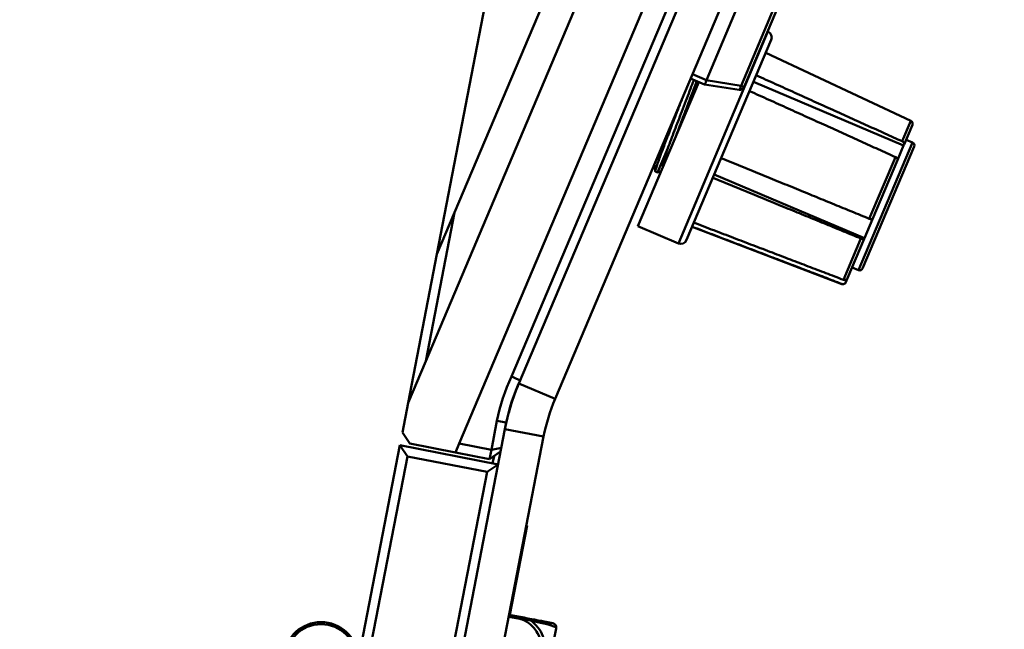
# Model space of a CAD drawing. Header units: inches. Extents: x 8.7 to 68.4, y -2.3 to 39.9.
# Tile 13 of 118: x 17.4 to 20.5, y 15.7 to 17.6. Entities that reach past the tile are written whole.
import ezdxf

# ---------------------------------------------------------------- set-up
doc = ezdxf.new("R2010")
doc.units = ezdxf.units.IN
doc.header["$MEASUREMENT"] = 0
for name, color, linetype, lineweight in [('Dimensions(ROSSANSI)', 7, 'Continuous', 25), ('Visible Edges(ROSSANSI)', 7, 'Continuous', 50), ('Visible Tangent Edges(ROSSANSI)', 7, 'Continuous', 50)]:
    doc.layers.add(name, color=color, linetype=linetype, lineweight=lineweight)
doc.styles.add('DEFAULT-ROSSANSI', font='arial.ttf')
doc.dimstyles.new('DEFAULT-ROSSANSI', dxfattribs={"dimtxt": 1, "dimasz": 0.098425, "dimexe": 0.125, "dimexo": 0.0625, "dimgap": 0.031496, "dimtad": 0, "dimtih": 1, "dimtoh": 1, "dimrnd": 1e-08, "dimzin": 0, "dimdsep": 46, "dimtxsty": 'DEFAULT-ROSSANSI', "dimcen": 0.09, "dimdle": 0.393701, "dimclrd": 7, "dimclre": 7, "dimclrt": 179, "dimadec": 0, "dimazin": 0, "dimtfac": 1, "dimtofl": 0, "dimtmove": 0, "dimatfit": 3, "dimfxl": 1, "dimtolj": 1, "dimtzin": 0, "dimlwd": 25, "dimlwe": 25, "dimarcsym": 0})

# ---------------------------------------------------------------- blocks, each defined once
blk = doc.blocks.new('*D6')
at = {"layer": 'Defpoints', "color": 0}
for p in [(20.9246, 20.8161), (17.7602, 10.1056), (24.8549, 7.1014)]:
    blk.add_point(p, dxfattribs=at)
at = {"layer": 'Dimensions(ROSSANSI)', "color": 7, "lineweight": 25}
for p, q in [((20.9822, 20.7918), (29.2969, 17.2709)), ((29.1434, 17.229), (26.5661, 11.1426)), ((17.8178, 10.0812), (24.97, 7.0527)), ((24.8933, 7.192), (25.9967, 9.7979))]:
    blk.add_line(p, q, dxfattribs=at)
at = {"layer": 'Dimensions(ROSSANSI)', "color": 7}
for points in [[(29.1283, 17.2354), (29.1585, 17.2226), (29.1818, 17.3197)], [(24.8782, 7.1984), (24.9084, 7.1857), (24.8549, 7.1014)]]:
    blk.add_solid(points, dxfattribs=at)
at = {"layer": 'Dimensions(ROSSANSI)', "color": 179, "lineweight": 25, "insert": (22.3247, 11.1112), "char_height": 1, "attachment_point": 1, "style": 'DEFAULT-ROSSANSI'}
blk.add_mtext('\\A1;11.10 [281.9]', dxfattribs=at)
blk = doc.blocks.new('*D9')
at = {"layer": 'Defpoints', "color": 0}
for p in [(15.4229, 20.5316), (17.8599, 10.2919), (16.4954, 6.068), (15.4229, -2.3042)]:
    blk.add_point(p, dxfattribs=at)
at = {"layer": 'Dimensions(ROSSANSI)', "color": 7, "lineweight": 25}
for p, q in [((15.4229, 20.4691), (15.4229, 6.0114)), ((17.848, 10.2305), (17.0025, 5.86))]:
    blk.add_line(p, q, dxfattribs=at)
for start, end in [(90, 91.49163), (79.71813, 89.33187)]:
    blk.add_arc((15.4229, -2.3042), 8.4406, start, end, dxfattribs=at)
at = {"layer": 'Dimensions(ROSSANSI)', "color": 7}
for points in [[(15.5212, 6.1194), (15.5214, 6.1523), (15.4229, 6.1364)], [(16.9325, 6.017), (16.9264, 5.9848), (17.0262, 5.9827)]]:
    blk.add_solid(points, dxfattribs=at)
at = {"layer": 'Dimensions(ROSSANSI)', "color": 179, "lineweight": 25, "insert": (13.304, 6.5549), "char_height": 1, "attachment_point": 1, "style": 'DEFAULT-ROSSANSI'}
blk.add_mtext('\\A1;11°', dxfattribs=at)
blk = doc.blocks.new('*D10')
at = {"layer": 'Defpoints', "color": 0}
for p in [(20.6144, 26.8005), (20.8459, 20.6303), (15.4229, 20.5316), (15.4229, 7.8234)]:
    blk.add_point(p, dxfattribs=at)
at = {"layer": 'Dimensions(ROSSANSI)', "color": 7, "lineweight": 25}
for p, q in [((15.4229, 20.5941), (15.4229, 27.6228)), ((20.8703, 20.6879), (23.1432, 26.0556))]:
    blk.add_line(p, q, dxfattribs=at)
for start, end in [(81.54403, 89.71337), (67.33663, 75.47329)]:
    blk.add_arc((15.4229, 7.8234), 19.6744, start, end, dxfattribs=at)
at = {"layer": 'Dimensions(ROSSANSI)', "color": 7}
for points in [[(15.5213, 27.4811), (15.5214, 27.5139), (15.4229, 27.4978)], [(23.0101, 25.9937), (22.9974, 25.9635), (23.0945, 25.9405)]]:
    blk.add_solid(points, dxfattribs=at)
at = {"layer": 'Dimensions(ROSSANSI)', "color": 179, "lineweight": 25, "insert": (18.3475, 27.6154), "char_height": 1, "attachment_point": 1, "style": 'DEFAULT-ROSSANSI'}
blk.add_mtext('\\A1;23°', dxfattribs=at)

msp = doc.modelspace()

# ---------------------------------------------------------------- linework, layer by layer
at = {"layer": 'Visible Edges(ROSSANSI)'}
for p, q in [((18.7359, 16.9937), (20.3625, 20.835)), ((20.4546, 20.796), (18.6445, 16.5214)), ((18.7509, 16.2598), (20.6387, 20.7181)), ((18.917, 16.4725), (20.7032, 20.6908)), ((20.7308, 20.6791), (18.9403, 16.4505)), ((20.8459, 20.6303), (19.0554, 16.4018)), ((19.8007, 18.0388), (19.5359, 17.4136)), ((19.6559, 17.3917), (19.8999, 17.9678)), ((18.8623, 17.8052), (18.6796, 16.8608)), ((19.7305, 17.568), (19.7315, 17.5676)), ((19.7421, 17.5413), (19.473, 16.906)), ((20.1855, 17.2847), (19.7245, 17.4999)), ((19.5117, 17.4075), (19.3179, 16.9499)), ((19.5301, 17.3997), (19.4859, 17.4185)), ((19.5301, 17.3997), (19.6398, 17.3828)), ((19.5301, 17.3997), (19.5301, 17.3997)), ((20.1625, 17.2057), (19.6855, 17.4077)), ((20.1904, 17.2717), (20.1641, 17.2095)), ((20.1625, 17.2057), (20.1429, 17.1595)), ((20.1641, 17.2095), (20.1625, 17.2057)), ((20.1906, 17.2157), (20.1703, 17.2243)), ((19.4133, 17.1974), (19.3807, 17.1204)), ((20.1959, 17.2026), (20.0321, 16.8158)), ((19.371, 17.1441), (19.3699, 17.1445)), ((20.1429, 17.1595), (20.0638, 16.9726)), ((19.3807, 17.1204), (19.3738, 17.1233)), ((19.392, 17.125), (19.3807, 17.1204)), ((20.038, 16.9118), (19.561, 17.1138)), ((18.7359, 16.9937), (18.6445, 16.5214)), ((18.6796, 16.8608), (18.7359, 16.9937)), ((20.0638, 16.9726), (20.038, 16.9118)), ((19.3179, 16.9499), (19.4468, 16.8953)), ((19.3179, 16.9499), (19.3179, 16.9499)), ((19.3179, 16.9499), (19.4468, 16.8953)), ((19.3179, 16.9499), (19.3179, 16.9499)), ((19.3179, 16.9499), (19.4468, 16.8953)), ((19.9659, 16.7662), (19.4906, 16.9474)), ((19.9659, 16.7662), (19.4906, 16.9474)), ((19.9659, 16.7661), (19.4906, 16.9473)), ((19.473, 16.906), (19.473, 16.9059)), ((19.473, 16.9059), (19.473, 16.9059)), ((20.0372, 16.9099), (19.9843, 16.7848)), ((20.038, 16.9118), (20.0372, 16.9099)), ((18.5883, 16.3886), (18.6796, 16.8608)), ((20.019, 16.8104), (19.9987, 16.819)), ((20.019, 16.8105), (19.9988, 16.8191)), ((20.019, 16.8105), (19.9988, 16.819)), ((20.0321, 16.8158), (20.0321, 16.8158)), ((20.0321, 16.8158), (20.0321, 16.8157)), ((19.9813, 16.7778), (19.9779, 16.7792)), ((19.9789, 16.7721), (19.9787, 16.7716)), ((19.9787, 16.7716), (19.9787, 16.7716)), ((19.9787, 16.7716), (19.9787, 16.7716)), ((19.9813, 16.7778), (19.9789, 16.7721)), ((19.9843, 16.7848), (19.9813, 16.7778)), ((18.6445, 16.5214), (18.5883, 16.3886)), ((18.5883, 16.3886), (18.5701, 16.2948)), ((18.8529, 16.2401), (18.8706, 16.3318)), ((17.7372, 10.3156), (18.8961, 16.3055)), ((18.9001, 16.3261), (18.8961, 16.3055)), ((17.8599, 10.2919), (19.0188, 16.2818)), ((18.5701, 16.2948), (18.5939, 16.2597)), ((18.5623, 16.2542), (17.795, 12.2888)), ((18.8745, 16.1938), (18.5623, 16.2542)), ((18.5623, 16.2542), (18.586, 16.2191)), ((18.739, 16.2316), (18.5939, 16.2597)), ((18.739, 16.2316), (18.7509, 16.2598)), ((18.7509, 16.2598), (18.8529, 16.2401)), ((18.8472, 16.2107), (18.8529, 16.2401)), ((18.8847, 16.2466), (18.8529, 16.2401)), ((17.8302, 12.3125), (18.586, 16.2191)), ((18.586, 16.2191), (18.8393, 16.1701)), ((18.8472, 16.2107), (18.739, 16.2316)), ((18.8472, 16.2107), (18.8823, 16.2344)), ((18.8612, 16.2202), (18.8568, 16.1972)), ((18.8745, 16.1938), (18.8393, 16.1701)), ((18.8393, 16.1701), (18.0835, 12.2635)), ((18.9662, 15.9992), (18.9114, 15.7159)), ((18.9642, 15.9996), (18.9662, 15.9992)), ((18.9446, 15.7089), (18.9093, 15.7158)), ((18.9447, 15.7095), (18.9094, 15.7163)), ((19.0584, 15.6701), (19.0585, 15.6707))]:
    msp.add_line(p, q, dxfattribs=at)
msp.add_circle((18.3118, 15.5739), 0.1125, dxfattribs=at)
for centre, radius, start, end in [((19.7237, 17.5491), 0.02, 337.05, 67.05), ((19.6421, 17.3976), 0.015, 261.1995, 337.05), ((20.1812, 17.2756), 0.01, 337.05, 64.9674), ((20.1867, 17.2065), 0.01, 337.05, 67.05), ((19.4546, 16.9138), 0.02, 247.05, 337.05), ((19.4546, 16.9137), 0.02, 247.05, 337.05), ((19.4546, 16.9137), 0.02, 247.05, 337.05), ((20.0229, 16.8197), 0.01, 247.05, 337.05), ((20.0229, 16.8197), 0.01, 247.05, 337.05), ((20.0229, 16.8196), 0.01, 247.05, 337.05), ((19.9695, 16.7755), 0.01, 249.1326, 337.05), ((19.9695, 16.7755), 0.01, 249.1326, 337.05), ((19.9694, 16.7755), 0.01, 249.1326, 337.05), ((19.4434, 16.2209), 0.5834, 154.4567, 169.05), ((19.4434, 16.2209), 0.5534, 154.3873, 169.05), ((19.6079, 16.1678), 0.725, 157.05, 169.05), ((19.6079, 16.1678), 0.6, 157.05, 169.05), ((18.3118, 15.5739), 0.119, 0.4383, 337.6617), ((19.0452, 15.6755), 0.0138, 355.5035, 79.05), ((19.0453, 15.676), 0.0138, 355.5035, 79.05), ((19.0294, 15.6757), 0.0295, 349.05, 354.922), ((19.0295, 15.6763), 0.0295, 349.05, 354.922), ((18.9353, 15.6841), 0.124, 354.922, 355.5035), ((18.9354, 15.6846), 0.124, 354.922, 355.5035)]:
    msp.add_arc(centre, radius, start, end, dxfattribs=at)
msp.add_ellipse((19.5829, 17.3937), major_axis=(-0.047, 0.0199), ratio=0.294118, start_param=0, end_param=0.039198, dxfattribs=at)
for points, weights in [([(19.6944, 17.4288), (19.9336, 17.3207), (20.1578, 17.2193)], [1, 1.00052363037, 1.00002012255]), ([(20.1366, 17.1693), (19.9124, 17.2707), (19.6733, 17.3788)], [1.00002012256, 1.00052363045, 1]), ([(19.5832, 17.166), (19.826, 17.0666), (20.0536, 16.9734)], [1, 1.00052363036, 1.00002012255]), ([(20.0271, 16.9107), (19.7994, 17.0039), (19.5566, 17.1033)], [1.00002012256, 1.00052363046, 1]), ([(19.4963, 16.9609), (19.7416, 16.8672), (19.9715, 16.7795)], [1, 1.00052363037, 1.00002012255]), ([(19.9661, 16.7667), (19.7362, 16.8545), (19.4909, 16.9481)], [1.00002012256, 1.00052363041, 1])]:
    msp.add_rational_spline(points, weights, degree=2, dxfattribs=at)
for points, knots in [([(19.4959, 17.4142), (19.4949, 17.4117), (19.494, 17.409), (19.4865, 17.3889), (19.4789, 17.3689), (19.4664, 17.3363), (19.4621, 17.325), (19.45, 17.2935), (19.4422, 17.2732), (19.4308, 17.2436), (19.4271, 17.2339), (19.4199, 17.2151), (19.4165, 17.206), (19.4133, 17.1974)], [-0.6400714, -0.6400714, -0.6400714, -0.6400714, -0.6112907, -0.6112907, -0.4258451, -0.4258451, -0.332029, -0.332029, -0.1668214, -0.1668214, -0.0838217, -0.0838217, 0, 0, 0, 0]), ([(19.4412, 17.241), (19.4443, 17.2494), (19.4476, 17.2579), (19.4543, 17.2758), (19.4579, 17.2851), (19.4652, 17.3043), (19.469, 17.3142), (19.4778, 17.3374), (19.4855, 17.3579), (19.4966, 17.3877), (19.4994, 17.3953), (19.5029, 17.4051), (19.5039, 17.4078), (19.5048, 17.4104)], [0.4283108, 0.4283108, 0.4283108, 0.4283108, 0.4987262, 0.4987262, 0.5729623, 0.5729623, 0.6531654, 0.6531654, 0.7642438, 0.7642438, 0.805911, 0.805911, 0.8229479, 0.8229479, 0.8229479, 0.8229479]), ([(19.4914, 17.3596), (19.4916, 17.3603), (19.4919, 17.361), (19.4952, 17.3698), (19.4981, 17.3775), (19.5039, 17.3934), (19.5068, 17.4014), (19.5094, 17.4085)], [-2.1198934, -2.1198934, -2.1198934, -2.1198934, -2.1148703, -2.1148703, -2.0557572, -2.0557572, -1.9848705, -1.9848705, -1.9848705, -1.9848705]), ([(19.5301, 17.3997), (19.5303, 17.3997), (19.5305, 17.3999), (19.531, 17.4005), (19.5315, 17.4012), (19.5321, 17.4025), (19.5324, 17.4032), (19.5328, 17.4042), (19.533, 17.4047), (19.5334, 17.4057), (19.5336, 17.4063), (19.5345, 17.4087), (19.5352, 17.4109), (19.5357, 17.413)], [-0.08937412, -0.08937412, -0.08937412, -0.08937412, -0.07961062, -0.07961062, -0.06791536, -0.06791536, -0.06088498, -0.06088498, -0.05651358, -0.05651358, -0.05108195, -0.05108195, -0.03526003, -0.03526003, -0.03526003, -0.03526003]), ([(19.4325, 17.2861), (19.4343, 17.2907), (19.4361, 17.2953), (19.4394, 17.3039), (19.4409, 17.3079), (19.4472, 17.3242), (19.4519, 17.3364), (19.4571, 17.35), (19.4577, 17.3518), (19.4584, 17.3535)], [-1.5246582, -1.5246582, -1.5246582, -1.5246582, -1.486871, -1.486871, -1.4544977, -1.4544977, -1.3533595, -1.3533595, -1.3385671, -1.3385671, -1.3385671, -1.3385671]), ([(19.3738, 17.1233), (19.3735, 17.1235), (19.3735, 17.1242), (19.3739, 17.1266), (19.3742, 17.1278), (19.3753, 17.1321), (19.3766, 17.136), (19.3791, 17.1434), (19.38, 17.1461), (19.383, 17.155), (19.3855, 17.1617), (19.391, 17.1769), (19.3941, 17.1852), (19.4025, 17.2075), (19.408, 17.2221), (19.4169, 17.2453), (19.4199, 17.2533), (19.4261, 17.2695), (19.4293, 17.2778), (19.4325, 17.2861)], [-0.7103691, -0.7103691, -0.7103691, -0.7103691, -0.6385679, -0.6385679, -0.5924565, -0.5924565, -0.5002926, -0.5002926, -0.4541182, -0.4541182, -0.3622648, -0.3622648, -0.2706429, -0.2706429, -0.135834, -0.135834, -0.0679891, -0.0679891, -0.0000681, -0.0000681, -0.0000681, -0.0000681]), ([(20.1578, 17.2193), (20.1588, 17.2189), (20.1599, 17.2182), (20.1617, 17.2168), (20.1626, 17.2158), (20.1638, 17.2141), (20.1642, 17.213), (20.1645, 17.2112), (20.1644, 17.2102), (20.1641, 17.2095)], [0.00090854, 0.00090854, 0.00090854, 0.00090854, 0.0093788, 0.0093788, 0.01879725, 0.01879725, 0.02826573, 0.02826573, 0.037779, 0.037779, 0.037779, 0.037779]), ([(19.4133, 17.1974), (19.4115, 17.1916), (19.4098, 17.186), (19.4066, 17.1754), (19.4051, 17.1703), (19.4014, 17.1567), (19.3995, 17.1492), (19.398, 17.1413), (19.3978, 17.1396), (19.3975, 17.138)], [-0.4657284, -0.4657284, -0.4657284, -0.4657284, -0.4066134, -0.4066134, -0.345352, -0.345352, -0.2284864, -0.2284864, -0.1904484, -0.1904484, -0.1904484, -0.1904484]), ([(19.371, 17.1444), (19.3709, 17.145), (19.371, 17.146), (19.3714, 17.1478), (19.3715, 17.1481), (19.3716, 17.1486)], [-0.6112252, -0.6112252, -0.6112252, -0.6112252, -0.55530764, -0.55530764, -0.54126397, -0.54126397, -0.54126397, -0.54126397]), ([(20.1429, 17.1595), (20.1432, 17.1602), (20.1433, 17.1612), (20.1431, 17.163), (20.1426, 17.1641), (20.1415, 17.1658), (20.1405, 17.1668), (20.1388, 17.1682), (20.1377, 17.1689), (20.1366, 17.1693)], [-0.037779, -0.037779, -0.037779, -0.037779, -0.02826573, -0.02826573, -0.01879725, -0.01879725, -0.0093788, -0.0093788, -0.00090854, -0.00090854, -0.00090854, -0.00090854]), ([(20.0536, 16.9734), (20.0547, 16.9729), (20.0559, 16.9725), (20.058, 16.9719), (20.0593, 16.9717), (20.0611, 16.9716), (20.062, 16.9716), (20.0632, 16.9719), (20.0636, 16.9722), (20.0638, 16.9726)], [0.00090854, 0.00090854, 0.00090854, 0.00090854, 0.0093788, 0.0093788, 0.01879725, 0.01879725, 0.02826573, 0.02826573, 0.037779, 0.037779, 0.037779, 0.037779]), ([(20.0372, 16.9099), (20.0371, 16.9095), (20.0366, 16.9092), (20.0355, 16.9089), (20.0345, 16.9088), (20.0327, 16.909), (20.0315, 16.9092), (20.0294, 16.9098), (20.0281, 16.9102), (20.0271, 16.9107)], [-0.037779, -0.037779, -0.037779, -0.037779, -0.02826573, -0.02826573, -0.01879725, -0.01879725, -0.0093788, -0.0093788, -0.00090854, -0.00090854, -0.00090854, -0.00090854]), ([(19.9789, 16.7721), (19.9784, 16.771), (19.9776, 16.7698), (19.9758, 16.768), (19.9746, 16.7672), (19.9723, 16.7663), (19.9708, 16.7661), (19.9685, 16.7661), (19.9672, 16.7663), (19.9661, 16.7667)], [-0.037779, -0.037779, -0.037779, -0.037779, -0.02826573, -0.02826573, -0.01879725, -0.01879725, -0.0093788, -0.0093788, -0.00090854, -0.00090854, -0.00090854, -0.00090854]), ([(19.9715, 16.7795), (19.9726, 16.7791), (19.9739, 16.7788), (19.9762, 16.7788), (19.9777, 16.7791), (19.98, 16.78), (19.9812, 16.7808), (19.983, 16.7825), (19.9838, 16.7837), (19.9843, 16.7848)], [0.00090854, 0.00090854, 0.00090854, 0.00090854, 0.0093788, 0.0093788, 0.01879725, 0.01879725, 0.02826573, 0.02826573, 0.037779, 0.037779, 0.037779, 0.037779]), ([(19.0478, 15.689), (19.0477, 15.689), (19.0476, 15.689), (19.043, 15.6899), (19.0374, 15.691), (19.0235, 15.6937), (18.9901, 15.7001), (18.9769, 15.7027), (18.961, 15.7058), (18.9446, 15.7089)], [1.0315402, 1.0315402, 1.0315402, 1.0315402, 1.2894252, 1.2894252, 1.2894252, 1.6107738, 1.6107738, 1.6107738, 1.7373496, 1.7373496, 1.7373496, 1.7373496]), ([(19.0479, 15.6895), (19.0478, 15.6895), (19.0477, 15.6896), (19.0431, 15.6904), (19.0375, 15.6915), (19.0236, 15.6942), (18.9902, 15.7007), (18.977, 15.7032), (18.9611, 15.7063), (18.9447, 15.7095)], [1.0315402, 1.0315402, 1.0315402, 1.0315402, 1.2894252, 1.2894252, 1.2894252, 1.6107738, 1.6107738, 1.6107738, 1.7373496, 1.7373496, 1.7373496, 1.7373496])]:
    msp.add_open_spline(points, degree=3, knots=knots, dxfattribs=at)
for points in [[(19.3736, 17.1238), (19.3727, 17.1307), (19.3718, 17.1376), (19.371, 17.1444)], [(18.917, 16.4725), (18.9261, 16.4684), (18.9353, 16.4643), (18.9444, 16.4602)]]:
    msp.add_open_spline(points, degree=3, dxfattribs=at)
at = {"layer": 'Visible Tangent Edges(ROSSANSI)'}
for p, q in [((19.89, 17.972), (19.646, 17.3959)), ((19.4468, 16.8953), (19.7315, 17.5676)), ((19.5359, 17.4136), (19.4917, 17.4323)), ((19.646, 17.3959), (19.5357, 17.413)), ((19.6559, 17.3917), (19.646, 17.3959)), ((19.4325, 17.2861), (19.4304, 17.2873)), ((20.1578, 17.2193), (20.1855, 17.2847)), ((20.019, 16.8105), (20.1906, 17.2157)), ((20.0536, 16.9734), (20.1366, 17.1693)), ((19.4468, 16.8953), (19.4468, 16.8953)), ((19.4468, 16.8953), (19.4468, 16.8953)), ((19.9715, 16.7795), (20.0271, 16.9107)), ((20.019, 16.8105), (20.019, 16.8105)), ((20.019, 16.8104), (20.019, 16.8105)), ((19.9659, 16.7662), (19.9661, 16.7667)), ((19.9659, 16.7662), (19.9659, 16.7662)), ((19.9659, 16.7661), (19.9659, 16.7662)), ((18.9403, 16.4505), (19.0554, 16.4018)), ((18.8706, 16.3318), (18.9001, 16.3261)), ((19.0188, 16.2818), (18.8961, 16.3055)), ((18.9082, 15.71), (18.9435, 15.7031)), ((18.9435, 15.7031), (18.9446, 15.7089)), ((18.9446, 15.7089), (18.9447, 15.7095)), ((18.9742, 15.2358), (19.0588, 15.6731)), ((19.0588, 15.6731), (19.0589, 15.6737))]:
    msp.add_line(p, q, dxfattribs=at)
msp.add_ellipse((19.6421, 17.3976), major_axis=(-0.0023, -0.0148), ratio=0.274259, start_param=0, end_param=1.501765, dxfattribs=at)
for points, knots in [([(18.978, 15.6979), (18.9762, 15.699), (18.9742, 15.7), (18.9701, 15.702), (18.9678, 15.7029), (18.9641, 15.7042), (18.9627, 15.7047), (18.9606, 15.7053), (18.9599, 15.7055), (18.9581, 15.706), (18.957, 15.7063), (18.954, 15.707), (18.9523, 15.7074), (18.9485, 15.7082), (18.9466, 15.7086), (18.9446, 15.7089)], [-0.00026741, -0.00026741, -0.00026741, -0.00026741, 0.01456352, 0.01456352, 0.03151317, 0.03151317, 0.04210669, 0.04210669, 0.04740346, 0.04740346, 0.05587828, 0.05587828, 0.06943799, 0.06943799, 0.0844808, 0.0844808, 0.0844808, 0.0844808]), ([(18.9609, 15.7058), (18.9604, 15.7059), (18.9598, 15.7061), (18.9582, 15.7066), (18.9571, 15.7068), (18.9542, 15.7076), (18.9524, 15.7079), (18.9486, 15.7087), (18.9467, 15.7091), (18.9447, 15.7095)], [0.04339518, 0.04339518, 0.04339518, 0.04339518, 0.04740346, 0.04740346, 0.05587828, 0.05587828, 0.06943799, 0.06943799, 0.0844808, 0.0844808, 0.0844808, 0.0844808]), ([(18.9435, 15.7031), (18.9536, 15.7006), (18.9633, 15.696), (18.9717, 15.6898), (18.9872, 15.6786), (18.9987, 15.6622), (19.006, 15.6443), (19.0133, 15.6265), (19.0166, 15.6073), (19.0176, 15.5881), (19.019, 15.561), (19.0159, 15.5338), (19.0118, 15.5071), (19.0092, 15.4903), (19.0061, 15.4737), (19.0029, 15.4571), (18.9965, 15.4238), (18.9898, 15.3906), (18.9789, 15.3584), (18.9653, 15.3183), (18.9431, 15.2778), (18.9048, 15.2592), (18.8897, 15.2519), (18.8725, 15.2487), (18.856, 15.2509)], [0.325731, 0.325731, 0.325731, 0.325731, 0.404774, 0.404774, 0.404774, 0.550532, 0.550532, 0.550532, 0.69629, 0.69629, 0.69629, 0.902598, 0.902598, 0.902598, 1.03154, 1.03154, 1.03154, 1.289425, 1.289425, 1.289425, 1.610774, 1.610774, 1.610774, 1.73735, 1.73735, 1.73735, 1.73735]), ([(18.89, 15.2429), (18.8967, 15.2445), (18.9032, 15.2468), (18.9094, 15.2497), (18.9523, 15.2695), (18.9768, 15.3127), (18.9914, 15.3542), (19.0031, 15.3875), (19.0099, 15.421), (19.0163, 15.4545), (19.0196, 15.4712), (19.0226, 15.488), (19.0252, 15.505), (19.0293, 15.5322), (19.0323, 15.5602), (19.0303, 15.5888), (19.0289, 15.609), (19.025, 15.6295), (19.0166, 15.6487), (19.0083, 15.6678), (18.9953, 15.6855), (18.978, 15.6979)], [-1.657319, -1.657319, -1.657319, -1.657319, -1.610774, -1.610774, -1.610774, -1.289425, -1.289425, -1.289425, -1.03154, -1.03154, -1.03154, -0.902598, -0.902598, -0.902598, -0.69629, -0.69629, -0.69629, -0.550532, -0.550532, -0.550532, -0.405761, -0.405761, -0.405761, -0.405761]), ([(18.9435, 15.7031), (18.9455, 15.7028), (18.9474, 15.7026), (18.9513, 15.7022), (18.9531, 15.702), (18.9561, 15.7017), (18.9572, 15.7016), (18.9591, 15.7014), (18.9598, 15.7013), (18.962, 15.701), (18.9635, 15.7008), (18.9673, 15.7003), (18.9697, 15.6999), (18.974, 15.6989), (18.9761, 15.6984), (18.978, 15.6979)], [-0.0844808, -0.0844808, -0.0844808, -0.0844808, -0.06943799, -0.06943799, -0.05587828, -0.05587828, -0.04740346, -0.04740346, -0.04210669, -0.04210669, -0.03151317, -0.03151317, -0.01456352, -0.01456352, 0.00026741, 0.00026741, 0.00026741, 0.00026741]), ([(18.978, 15.6979), (18.9841, 15.6966), (18.9899, 15.6953), (18.9954, 15.6941), (19.0328, 15.6857), (19.048, 15.6806), (19.054, 15.6777), (19.0588, 15.6754), (19.0589, 15.6744), (19.0589, 15.6744)], [-1.6573193, -1.6573193, -1.6573193, -1.6573193, -1.6107738, -1.6107738, -1.6107738, -1.2894252, -1.2894252, -1.2894252, -1.0315402, -1.0315402, -1.0315402, -1.0315402])]:
    msp.add_open_spline(points, degree=3, knots=knots, dxfattribs=at)
msp.add_open_spline([(19.059, 15.675), (19.059, 15.6749), (19.059, 15.6749), (19.059, 15.6749)], degree=3, dxfattribs=at)

# ---------------------------------------------------------------- dimensions: what is measured, and where the dimension line sits
at = {"layer": 'Dimensions(ROSSANSI)', "color": 7, "lineweight": 25}
for base, center, p1, picture, middle in [((20.6144, 26.8005), (15.4229, 7.8234), (20.8459, 20.6303), '*D10', (19.3369, 27.1045)), ((16.4954, 6.068), (15.4229, -2.3042), (17.8599, 10.2919), '*D9', (14.2379, 6.0528))]:
    dim = msp.add_angular_dim_3p(base=base, center=center, p1=p1, p2=(15.4229, 20.5316), dimstyle='DEFAULT-ROSSANSI', override={"dimadec": 0, "dimtp": 0, "dimtm": 0, "dimtdec": 0}, dxfattribs=at)
    dim.commit()
    dim.dimension.update_dxf_attribs({"geometry": picture, "text_midpoint": middle, "dimtype": 165})
dim = msp.add_linear_dim(base=(24.8549, 7.1014), p1=(20.9246, 20.8161), p2=(17.7602, 10.1056), angle=67.05, dimstyle='DEFAULT-ROSSANSI', override={"dimdec": 2, "dimtp": 0, "dimtm": 0, "dimtdec": 2, "dimatfit": 1}, dxfattribs=at)
dim.commit()
dim.dimension.update_dxf_attribs({"geometry": '*D6', "text_midpoint": (26.2814, 10.4703), "dimtype": 160})

doc.saveas('drawing.dxf')
